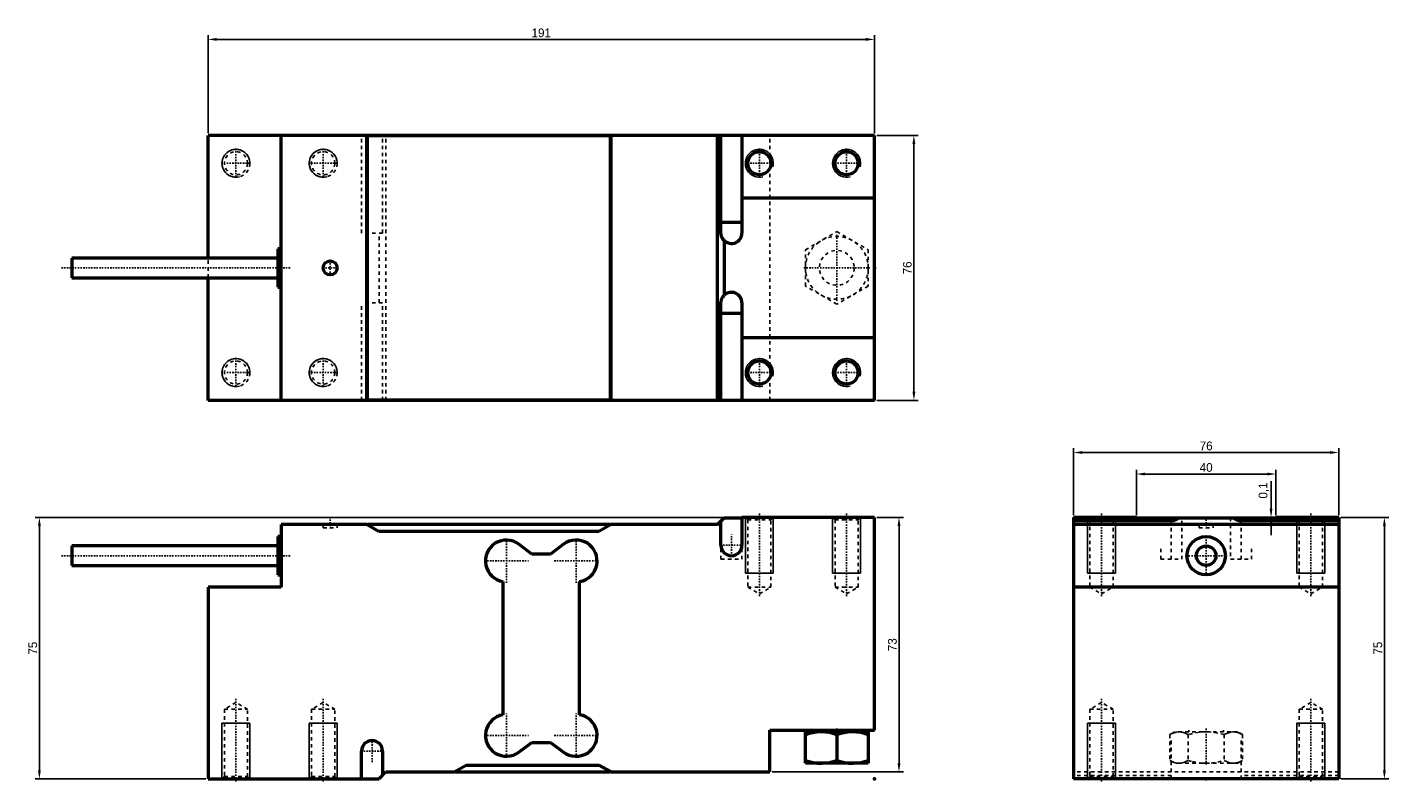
# Model space of a CAD drawing. Header units: millimetres. Extents: x 60 to 598, y -502 to 218.
# Tile 2 of 2: x 60 to 450, y 1 to 218. Entities that reach past the tile are written whole.
import ezdxf

# ---------------------------------------------------------------- set-up
doc = ezdxf.new("R2010")
doc.units = ezdxf.units.MM
doc.linetypes.add('Center', pattern=[1.5, 0.45, -0.5, 0.05, -0.5])
doc.linetypes.add('Dashed', pattern=[2, 1, -1])
for name, color, linetype, lineweight in [('2d ConnectionPoints', 7, 'Continuous', 50), ('AM_0', 7, 'Continuous', 50), ('AM_4', 3, 'Continuous', 25), ('AM_5', 3, 'Continuous', 25), ('AM_7', 7, 'Center', 25), ('AM_9', 6, 'Dashed', 25)]:
    doc.layers.add(name, color=color, linetype=linetype, lineweight=lineweight)
doc.dimstyles.new('ISO-25', dxfattribs={"dimtxt": 2.5, "dimasz": 2.5, "dimexe": 1.25, "dimexo": 0.625, "dimtad": 1, "dimtxsty": 'Standard', "dimcen": 2.5, "dimclrd": 3, "dimclre": 3, "dimclrt": 3, "dimadec": 0, "dimazin": 0, "dimtfac": 1, "dimtmove": 0, "dimatfit": 3, "dimfxl": 0, "dimarcsym": 0})

# ---------------------------------------------------------------- blocks, each defined once
blk = doc.blocks.new('A$C42A4625A')
at = {"layer": 'AM_9'}
for p, q in [((1.39, 9), (0, 8.2)), ((0, 8.2), (0, 0.8)), ((19.39, 9), (1.39, 9)), ((5.2, 8.2), (5.2, 0.8)), ((15.59, 8.2), (15.59, 0.8)), ((20.78, 8.2), (19.39, 9)), ((20.78, 8.2), (20.78, 0.8)), ((0, 0.8), (1.39, 0)), ((19.39, 0), (20.78, 0.8)), ((19.39, 0), (1.39, 0))]:
    blk.add_line(p, q, dxfattribs=at)
for points in [[(2.6, 9), (2.41, 9), (1.81, 8.92), (1.2, 8.76), (0.6, 8.51), (0, 8.2)], [(5.2, 8.2), (4.56, 8.53), (3.92, 8.78), (3.26, 8.94), (2.6, 9)], [(10.39, 9), (9.41, 8.97), (8.44, 8.88), (6.48, 8.53), (5.2, 8.2)], [(15.59, 8.2), (13.71, 8.66), (11.79, 8.94), (10.39, 9)], [(18.19, 9), (18, 9), (17.4, 8.92), (16.79, 8.76), (16.19, 8.51), (15.59, 8.2)], [(20.78, 8.2), (20.15, 8.53), (19.51, 8.78), (18.85, 8.94), (18.19, 9)], [(0, 0.8), (0.63, 0.47), (1.27, 0.22), (1.93, 0.06), (2.6, 0)], [(2.6, 0), (2.78, 0), (3.39, 0.08), (3.99, 0.24), (4.6, 0.49), (5.2, 0.8)], [(5.2, 0.8), (6.48, 0.47), (8.41, 0.12), (9.4, 0.03), (10.39, 0)], [(10.39, 0), (11.79, 0.06), (13.7, 0.34), (15.59, 0.8)], [(15.59, 0.8), (16.22, 0.47), (16.86, 0.22), (17.52, 0.06), (18.19, 0)], [(18.19, 0), (18.37, 0), (18.98, 0.08), (19.58, 0.24), (20.19, 0.49), (20.78, 0.8)]]:
    blk.add_lwpolyline(points, dxfattribs=at)
blk = doc.blocks.new('*D6')
at = {"color": 3, "lineweight": -2, "transparency": 16777216}
for p, q in [((303.29, 77.19), (310.93, 77.19)), ((309.68, 6.69), (309.68, 74.69)), ((273.29, 4.19), (310.93, 4.19))]:
    blk.add_line(p, q, dxfattribs=at)
at = {"color": 3, "transparency": 16777216}
for points in [[(309.26, 74.69), (310.09, 74.69), (309.68, 77.19)], [(309.26, 6.69), (310.09, 6.69), (309.68, 4.19)]]:
    blk.add_solid(points, dxfattribs=at)
at = {"layer": 'Defpoints', "color": 0, "transparency": 16777216}
for p in [(302.66, 77.19), (309.68, 77.19), (272.66, 4.19)]:
    blk.add_point(p, dxfattribs=at)
at = {"color": 3, "transparency": 16777216, "insert": (307.8, 40.69), "char_height": 2.5, "attachment_point": 5, "rotation": 90}
blk.add_mtext('73', dxfattribs=at)
blk = doc.blocks.new('*D8')
at = {"color": 3, "lineweight": -2, "transparency": 16777216}
for p, q in [((416.31, 79.69), (416.31, 87.61)), ((417.07, 77.19), (415.06, 77.19)), ((417.07, 77.09), (415.06, 77.09)), ((416.31, 77.09), (416.31, 77.19)), ((416.31, 74.59), (416.31, 72.09))]:
    blk.add_line(p, q, dxfattribs=at)
at = {"color": 3, "transparency": 16777216}
for points in [[(415.89, 79.69), (416.72, 79.69), (416.31, 77.19)], [(415.89, 74.59), (416.72, 74.59), (416.31, 77.09)]]:
    blk.add_solid(points, dxfattribs=at)
at = {"layer": 'Defpoints', "color": 0, "transparency": 16777216}
for p in [(416.31, 77.19), (417.7, 77.19), (417.7, 77.09)]:
    blk.add_point(p, dxfattribs=at)
at = {"color": 3, "transparency": 16777216, "insert": (414.22, 84.9), "char_height": 2.5, "attachment_point": 5, "rotation": 90}
blk.add_mtext('0,1', dxfattribs=at)
blk = doc.blocks.new('*D9')
at = {"color": 3, "lineweight": -2, "transparency": 16777216}
for p, q in [((273.04, 77.19), (62.08, 77.19)), ((63.33, 4.69), (63.33, 74.69)), ((111.04, 2.19), (62.08, 2.19))]:
    blk.add_line(p, q, dxfattribs=at)
at = {"color": 3, "transparency": 16777216}
for points in [[(62.91, 74.69), (63.74, 74.69), (63.33, 77.19)], [(62.91, 4.69), (63.74, 4.69), (63.33, 2.19)]]:
    blk.add_solid(points, dxfattribs=at)
at = {"layer": 'Defpoints', "color": 0, "transparency": 16777216}
for p in [(63.33, 77.19), (273.66, 77.19), (111.66, 2.19)]:
    blk.add_point(p, dxfattribs=at)
at = {"color": 3, "transparency": 16777216, "insert": (61.45, 39.69), "char_height": 2.5, "attachment_point": 5, "rotation": 90}
blk.add_mtext('75', dxfattribs=at)
blk = doc.blocks.new('*D10')
at = {"color": 3, "lineweight": -2, "transparency": 16777216}
for p, q in [((436.32, 77.19), (450.03, 77.19)), ((448.78, 4.69), (448.78, 74.69)), ((436.32, 2.19), (450.03, 2.19))]:
    blk.add_line(p, q, dxfattribs=at)
at = {"color": 3, "transparency": 16777216}
for points in [[(448.37, 74.69), (449.2, 74.69), (448.78, 77.19)], [(448.37, 4.69), (449.2, 4.69), (448.78, 2.19)]]:
    blk.add_solid(points, dxfattribs=at)
at = {"layer": 'Defpoints', "color": 0, "transparency": 16777216}
for p in [(435.7, 77.19), (448.78, 77.19), (435.7, 2.19)]:
    blk.add_point(p, dxfattribs=at)
at = {"color": 3, "transparency": 16777216, "insert": (446.91, 39.69), "char_height": 2.5, "attachment_point": 5, "rotation": 90}
blk.add_mtext('75', dxfattribs=at)
blk = doc.blocks.new('*D11')
at = {"color": 3, "lineweight": -2, "transparency": 16777216}
for p, q in [((377.7, 77.82), (377.7, 90.87)), ((417.7, 77.82), (417.7, 90.87)), ((380.2, 89.62), (415.2, 89.62))]:
    blk.add_line(p, q, dxfattribs=at)
at = {"color": 3, "transparency": 16777216}
for points in [[(380.2, 90.03), (380.2, 89.2), (377.7, 89.62)], [(415.2, 90.03), (415.2, 89.2), (417.7, 89.62)]]:
    blk.add_solid(points, dxfattribs=at)
at = {"layer": 'Defpoints', "color": 0, "transparency": 16777216}
for p in [(417.7, 89.62), (377.7, 77.19), (417.7, 77.19)]:
    blk.add_point(p, dxfattribs=at)
at = {"color": 3, "transparency": 16777216, "insert": (397.7, 91.49), "char_height": 2.5, "attachment_point": 5}
blk.add_mtext('40', dxfattribs=at)
blk = doc.blocks.new('*D12')
at = {"color": 3, "lineweight": -2, "transparency": 16777216}
for p, q in [((359.7, 77.82), (359.7, 97.04)), ((362.2, 95.79), (433.2, 95.79)), ((435.7, 77.82), (435.7, 97.04))]:
    blk.add_line(p, q, dxfattribs=at)
at = {"color": 3, "transparency": 16777216}
for points in [[(362.2, 96.21), (362.2, 95.38), (359.7, 95.79)], [(433.2, 96.21), (433.2, 95.38), (435.7, 95.79)]]:
    blk.add_solid(points, dxfattribs=at)
at = {"layer": 'Defpoints', "color": 0, "transparency": 16777216}
for p in [(435.7, 95.79), (359.7, 77.19), (435.7, 77.19)]:
    blk.add_point(p, dxfattribs=at)
at = {"color": 3, "transparency": 16777216, "insert": (397.7, 97.67), "char_height": 2.5, "attachment_point": 5}
blk.add_mtext('76', dxfattribs=at)
blk = doc.blocks.new('*D13')
at = {"color": 3, "lineweight": -2, "transparency": 16777216}
for p, q in [((303.29, 186.72), (315.2, 186.72)), ((313.95, 113.22), (313.95, 184.22)), ((303.29, 110.72), (315.2, 110.72))]:
    blk.add_line(p, q, dxfattribs=at)
at = {"color": 3, "transparency": 16777216}
for points in [[(313.53, 184.22), (314.37, 184.22), (313.95, 186.72)], [(313.53, 113.22), (314.37, 113.22), (313.95, 110.72)]]:
    blk.add_solid(points, dxfattribs=at)
at = {"layer": 'Defpoints', "color": 0, "transparency": 16777216}
for p in [(302.66, 186.72), (313.95, 186.72), (302.66, 110.72)]:
    blk.add_point(p, dxfattribs=at)
at = {"color": 3, "transparency": 16777216, "insert": (312.08, 148.72), "char_height": 2.5, "attachment_point": 5, "rotation": 90}
blk.add_mtext('76', dxfattribs=at)
blk = doc.blocks.new('*D14')
at = {"color": 3, "lineweight": -2, "transparency": 16777216}
for p, q in [((111.66, 187.35), (111.66, 215.49)), ((302.66, 187.35), (302.66, 215.49)), ((114.16, 214.24), (300.16, 214.24))]:
    blk.add_line(p, q, dxfattribs=at)
at = {"color": 3, "transparency": 16777216}
for points in [[(114.16, 214.66), (114.16, 213.82), (111.66, 214.24)], [(300.16, 214.66), (300.16, 213.82), (302.66, 214.24)]]:
    blk.add_solid(points, dxfattribs=at)
at = {"layer": 'Defpoints', "color": 0, "transparency": 16777216}
for p in [(302.66, 214.24), (111.66, 186.72), (302.66, 186.72)]:
    blk.add_point(p, dxfattribs=at)
at = {"color": 3, "transparency": 16777216, "insert": (207.16, 216.11), "char_height": 2.5, "attachment_point": 5}
blk.add_mtext('191', dxfattribs=at)

msp = doc.modelspace()

# ---------------------------------------------------------------- linework, layer by layer
at = {"layer": '2d ConnectionPoints'}
for p in [(302.661, 148.721), (302.661, 2.191), (397.698, 2.191)]:
    msp.add_point(p, dxfattribs=at)
at = {"layer": 'AM_0'}
for p, q in [((302.661, 186.721), (111.661, 186.721)), ((111.661, 151.521), (111.661, 186.721)), ((132.661, 110.721), (132.661, 186.721)), ((157.161, 110.721), (157.161, 186.721)), ((226.961, 186.621), (157.361, 186.621)), ((157.361, 110.821), (157.361, 186.621)), ((160.625, 186.621), (160.625, 186.721)), ((223.697, 186.621), (223.697, 186.721)), ((226.961, 110.821), (226.961, 186.621)), ((227.161, 110.721), (227.161, 186.721)), ((257.661, 110.721), (257.661, 186.721)), ((258.661, 158.721), (258.661, 186.721)), ((264.661, 186.721), (264.661, 158.721)), ((302.661, 110.721), (302.661, 186.721)), ((302.661, 168.721), (264.661, 168.721)), ((264.661, 161.721), (258.661, 161.721)), ((259.561, 156.578), (259.561, 140.863)), ((131.661, 154.221), (131.661, 143.221)), ((132.661, 154.221), (131.661, 154.221)), ((72.661, 151.521), (72.661, 145.921)), ((131.661, 151.521), (72.661, 151.521)), ((72.661, 145.921), (131.661, 145.921)), ((111.661, 110.721), (111.661, 145.921)), ((131.661, 143.221), (132.661, 143.221)), ((258.661, 110.721), (258.661, 138.721)), ((264.661, 138.721), (264.661, 110.721)), ((258.661, 135.721), (264.661, 135.721)), ((264.661, 128.721), (302.661, 128.721)), ((302.661, 110.721), (111.661, 110.721)), ((226.961, 110.821), (157.361, 110.821)), ((160.625, 110.721), (160.625, 110.821)), ((223.697, 110.721), (223.697, 110.821)), ((132.661, 75.191), (132.661, 57.191)), ((157.161, 75.191), (132.661, 75.191)), ((160.625, 73.191), (157.161, 75.191)), ((226.961, 75.191), (157.361, 75.191)), ((157.361, 75.191), (157.361, 75.075)), ((227.161, 75.191), (223.697, 73.191)), ((226.961, 75.075), (226.961, 75.191)), ((257.661, 75.191), (227.161, 75.191)), ((257.661, 75.191), (259.561, 77.091)), ((258.661, 69.191), (258.661, 76.191)), ((259.561, 77.091), (264.661, 77.091)), ((302.661, 77.191), (264.661, 77.191)), ((264.661, 77.191), (264.661, 69.191)), ((302.661, 16.191), (302.661, 77.191)), ((377.698, 77.191), (359.698, 77.191)), ((359.698, 77.191), (359.698, 2.191)), ((387.698, 76.191), (359.698, 76.191)), ((435.698, 75.191), (359.698, 75.191)), ((377.698, 77.091), (377.698, 77.191)), ((377.698, 77.091), (417.698, 77.091)), ((435.698, 76.191), (407.698, 76.191)), ((435.698, 77.191), (417.698, 77.191)), ((417.698, 77.191), (417.698, 77.091)), ((435.698, 77.191), (435.698, 2.191)), ((132.661, 71.691), (131.661, 71.691)), ((131.661, 71.691), (131.661, 60.691)), ((223.697, 73.191), (160.625, 73.191)), ((131.661, 68.991), (72.661, 68.991)), ((72.661, 68.991), (72.661, 63.391)), ((204.495, 66.691), (200.761, 69.491)), ((209.828, 66.691), (204.495, 66.691)), ((213.561, 69.491), (209.828, 66.691)), ((72.661, 63.391), (131.661, 63.391)), ((131.661, 60.691), (132.661, 60.691)), ((196.161, 58.775), (196.161, 20.607)), ((218.161, 20.607), (218.161, 58.775)), ((132.661, 57.191), (111.661, 57.191)), ((111.661, 57.191), (111.661, 2.191)), ((435.698, 57.191), (359.698, 57.191)), ((272.661, 4.191), (272.661, 16.191)), ((272.661, 16.191), (302.661, 16.191)), ((300.861, 15.691), (282.861, 15.691)), ((282.861, 6.691), (282.861, 15.691)), ((286.861, 16.191), (286.861, 15.691)), ((296.861, 15.691), (296.861, 16.191)), ((300.861, 15.691), (300.861, 6.691)), ((200.761, 9.891), (204.495, 12.691)), ((204.495, 12.691), (209.828, 12.691)), ((209.828, 12.691), (213.561, 9.891)), ((291.861, 14.887), (291.861, 7.495)), ((155.661, 2.191), (155.661, 10.191)), ((161.661, 10.191), (161.661, 3.191)), ((160.661, 2.191), (162.661, 4.191)), ((162.661, 4.191), (182.161, 4.191)), ((182.161, 4.191), (185.625, 6.191)), ((182.361, 4.306), (182.361, 4.191)), ((182.361, 4.191), (226.961, 4.191)), ((185.625, 6.191), (223.697, 6.191)), ((223.697, 6.191), (227.161, 4.191)), ((226.961, 4.191), (226.961, 4.306)), ((227.161, 4.191), (272.661, 4.191)), ((300.861, 6.691), (282.861, 6.691)), ((111.661, 2.191), (160.661, 2.191)), ((435.698, 2.191), (359.698, 2.191))]:
    msp.add_line(p, q, dxfattribs=at)
for points in [[(259.561, 156.578), (259.383, 156.769), (259.221, 156.975), (259.078, 157.195), (258.955, 157.426), (258.853, 157.666), (258.771, 157.915), (258.712, 158.17), (258.675, 158.429), (258.661, 158.691), (258.661, 158.721)], [(258.661, 138.721), (258.673, 138.982), (258.707, 139.241), (258.764, 139.497), (258.842, 139.747), (258.942, 139.988), (259.063, 140.221), (259.204, 140.441), (259.363, 140.649), (259.54, 140.842), (259.561, 140.863)], [(389.84, 77.091), (389.649, 76.912), (389.443, 76.751), (389.224, 76.608), (388.993, 76.485), (388.752, 76.382), (388.503, 76.301), (388.248, 76.242), (387.989, 76.205), (387.728, 76.191), (387.698, 76.191)], [(407.698, 76.191), (407.437, 76.202), (407.177, 76.236), (406.922, 76.293), (406.672, 76.372), (406.43, 76.472), (406.198, 76.593), (405.977, 76.733), (405.77, 76.893), (405.577, 77.07), (405.556, 77.091)], [(287.361, 15.691), (287.041, 15.686), (285.994, 15.611), (284.948, 15.447), (283.9, 15.201), (282.861, 14.887)], [(291.861, 14.887), (290.768, 15.216), (289.657, 15.47), (288.517, 15.634), (287.361, 15.691)], [(296.361, 15.691), (296.041, 15.686), (294.994, 15.611), (293.948, 15.447), (292.9, 15.201), (291.861, 14.887)], [(300.861, 14.887), (299.768, 15.216), (298.657, 15.47), (297.517, 15.634), (296.361, 15.691)], [(282.861, 7.495), (283.954, 7.166), (285.066, 6.911), (286.206, 6.748), (287.361, 6.691)], [(287.361, 6.691), (287.681, 6.695), (288.729, 6.77), (289.775, 6.934), (290.823, 7.18), (291.861, 7.495)], [(291.861, 7.495), (292.954, 7.166), (294.066, 6.911), (295.206, 6.748), (296.361, 6.691)], [(296.361, 6.691), (296.681, 6.695), (297.729, 6.77), (298.775, 6.934), (299.823, 7.18), (300.861, 7.495)]]:
    msp.add_lwpolyline(points, dxfattribs=at)
for centre, radius in [((269.661, 178.721), 3.323), ((294.661, 178.721), 3.323), ((146.661, 148.721), 2), ((269.661, 118.721), 3.323), ((294.661, 118.721), 3.323), ((397.698, 66.191), 5.5), ((397.698, 66.191), 2.8)]:
    msp.add_circle(centre, radius, dxfattribs=at)
for centre, radius, start, end in [((261.661, 158.721), 3, 225.573, 0), ((261.661, 138.721), 3, 0, 134.427), ((197.161, 64.691), 6, 53.1301, 260.40593), ((217.161, 64.691), 6, 279.59407, 126.8699), ((261.661, 69.191), 3, 180, 0), ((197.161, 14.691), 6, 99.59407, 306.8699), ((217.161, 14.691), 6, 233.1301, 80.40593), ((158.661, 10.191), 3, 0, 180)]:
    msp.add_arc(centre, radius, start, end, dxfattribs=at)
at = {"layer": 'AM_4'}
for p, q in [((387.698, 76.191), (387.698, 77.091)), ((407.698, 76.191), (407.698, 77.091))]:
    msp.add_line(p, q, dxfattribs=at)
at = {"layer": 'AM_5'}
for p, q in [((265.661, 77.191), (265.661, 61.191)), ((273.661, 77.191), (273.661, 61.191)), ((290.661, 77.191), (290.661, 61.191)), ((298.661, 77.191), (298.661, 61.191)), ((363.698, 77.191), (363.698, 61.191)), ((371.698, 77.191), (371.698, 61.191)), ((423.698, 77.191), (423.698, 61.191)), ((431.698, 77.191), (431.698, 61.191)), ((265.661, 61.191), (273.661, 61.191)), ((290.661, 61.191), (298.661, 61.191)), ((363.698, 61.191), (371.698, 61.191)), ((423.698, 61.191), (431.698, 61.191)), ((115.661, 2.191), (115.661, 18.191)), ((115.661, 18.191), (123.661, 18.191)), ((123.661, 2.191), (123.661, 18.191)), ((140.661, 2.191), (140.661, 18.191)), ((140.661, 18.191), (148.661, 18.191)), ((148.661, 2.191), (148.661, 18.191)), ((363.698, 2.191), (363.698, 18.191)), ((363.698, 18.191), (371.698, 18.191)), ((371.698, 2.191), (371.698, 18.191)), ((423.698, 2.191), (423.698, 18.191)), ((423.698, 18.191), (431.698, 18.191)), ((431.698, 2.191), (431.698, 18.191))]:
    msp.add_line(p, q, dxfattribs=at)
for centre in [(119.661, 178.721), (144.661, 178.721), (269.661, 178.721), (294.661, 178.721), (119.661, 118.721), (144.661, 118.721), (269.661, 118.721), (294.661, 118.721)]:
    msp.add_arc(centre, 4, 345, 285, dxfattribs=at)
at = {"layer": 'AM_7'}
for p, q in [((119.661, 182.921), (119.661, 174.521)), ((144.661, 182.921), (144.661, 174.521)), ((269.661, 182.921), (269.661, 174.521)), ((294.661, 182.921), (294.661, 174.521)), ((115.461, 178.721), (123.861, 178.721)), ((140.461, 178.721), (148.861, 178.721)), ((265.461, 178.721), (273.861, 178.721)), ((290.461, 178.721), (298.861, 178.721)), ((291.861, 158.171), (291.861, 139.271)), ((69.661, 148.721), (135.661, 148.721)), ((144.561, 148.721), (148.761, 148.721)), ((146.661, 150.821), (146.661, 146.621)), ((282.411, 148.721), (301.311, 148.721)), ((119.661, 122.921), (119.661, 114.521)), ((144.661, 122.921), (144.661, 114.521)), ((269.661, 122.921), (269.661, 114.521)), ((294.661, 122.921), (294.661, 114.521)), ((115.461, 118.721), (123.861, 118.721)), ((140.461, 118.721), (148.861, 118.721)), ((265.461, 118.721), (273.861, 118.721)), ((290.461, 118.721), (298.861, 118.721)), ((269.661, 78.287), (269.661, 54.176)), ((294.661, 78.287), (294.661, 54.176)), ((367.698, 78.287), (367.698, 54.176)), ((427.698, 78.287), (427.698, 54.176)), ((146.661, 77.341), (146.661, 74.041)), ((397.698, 77.341), (397.698, 74.041)), ((197.161, 58.391), (197.161, 70.991)), ((217.161, 58.391), (217.161, 70.991)), ((261.661, 66.041), (261.661, 72.341)), ((397.698, 60.416), (397.698, 71.966)), ((258.511, 69.191), (264.811, 69.191)), ((69.661, 66.191), (135.661, 66.191)), ((190.861, 64.691), (203.461, 64.691)), ((210.861, 64.691), (223.461, 64.691)), ((391.923, 66.191), (403.473, 66.191)), ((119.661, 25.206), (119.661, 1.095)), ((144.661, 25.206), (144.661, 1.095)), ((367.698, 25.206), (367.698, 1.095)), ((427.698, 25.206), (427.698, 1.095)), ((197.161, 8.391), (197.161, 20.991)), ((217.161, 8.391), (217.161, 20.991)), ((291.861, 16.666), (291.861, 6.216)), ((397.698, 16.666), (397.698, 6.216)), ((158.661, 7.041), (158.661, 13.341)), ((190.861, 14.691), (203.461, 14.691)), ((210.861, 14.691), (223.461, 14.691)), ((155.511, 10.191), (161.811, 10.191))]:
    msp.add_line(p, q, dxfattribs=at)
at = {"layer": 'AM_9'}
for p, q in [((155.661, 158.721), (155.661, 186.721)), ((161.661, 158.721), (161.661, 186.721)), ((162.661, 110.721), (162.661, 186.721)), ((185.625, 186.621), (185.625, 186.721)), ((272.661, 110.721), (272.661, 186.721)), ((161.661, 158.721), (155.661, 158.721)), ((160.661, 138.721), (160.661, 158.721)), ((282.861, 153.917), (291.861, 159.113)), ((291.861, 159.113), (300.861, 153.917)), ((282.861, 143.524), (282.861, 153.917)), ((300.861, 153.917), (300.861, 143.524)), ((111.661, 145.921), (111.661, 151.521)), ((291.861, 138.328), (282.861, 143.524)), ((300.861, 143.524), (291.861, 138.328)), ((161.661, 138.721), (155.661, 138.721)), ((155.661, 110.721), (155.661, 138.721)), ((161.661, 110.721), (161.661, 138.721)), ((185.625, 110.721), (185.625, 110.821)), ((144.661, 75.191), (144.661, 74.191)), ((144.661, 74.191), (148.661, 74.191)), ((148.661, 74.191), (148.661, 75.191)), ((264.661, 77.091), (302.661, 77.091)), ((265.661, 77.191), (266.338, 76.514)), ((266.338, 76.514), (266.338, 57.191)), ((266.338, 76.514), (272.985, 76.514)), ((272.985, 76.514), (273.661, 77.191)), ((272.985, 57.191), (272.985, 76.514)), ((290.661, 77.191), (291.338, 76.514)), ((291.338, 76.514), (291.338, 57.191)), ((291.338, 76.514), (297.985, 76.514)), ((297.985, 76.514), (298.661, 77.191)), ((297.985, 57.191), (297.985, 76.514)), ((359.798, 75.191), (359.798, 73.191)), ((435.598, 75.075), (359.798, 75.075)), ((363.698, 77.191), (364.374, 76.514)), ((364.374, 76.514), (364.374, 57.191)), ((364.374, 76.514), (371.021, 76.514)), ((371.021, 76.514), (371.698, 77.191)), ((371.021, 57.191), (371.021, 76.514)), ((387.698, 76.191), (387.698, 65.191)), ((390.698, 65.191), (390.698, 77.091)), ((395.698, 75.191), (395.698, 74.191)), ((395.698, 74.191), (399.698, 74.191)), ((399.698, 74.191), (399.698, 75.191)), ((404.698, 77.091), (404.698, 65.191)), ((407.698, 76.191), (407.698, 65.191)), ((423.698, 77.191), (424.374, 76.514)), ((424.374, 76.514), (424.374, 57.191)), ((424.374, 76.514), (431.021, 76.514)), ((431.021, 76.514), (431.698, 77.191)), ((431.021, 57.191), (431.021, 76.514)), ((435.598, 75.191), (435.598, 73.191)), ((359.798, 73.191), (359.698, 73.191)), ((435.698, 73.191), (435.598, 73.191)), ((258.661, 65.191), (258.661, 69.191)), ((264.661, 65.191), (264.661, 69.191)), ((384.698, 65.191), (384.698, 69.191)), ((410.698, 65.191), (410.698, 69.191)), ((258.661, 65.191), (264.661, 65.191)), ((384.698, 65.191), (390.698, 65.191)), ((404.698, 65.191), (410.698, 65.191)), ((266.338, 57.191), (269.661, 55.272)), ((266.338, 57.191), (272.985, 57.191)), ((269.661, 55.272), (272.985, 57.191)), ((291.338, 57.191), (294.661, 55.272)), ((291.338, 57.191), (297.985, 57.191)), ((294.661, 55.272), (297.985, 57.191)), ((364.374, 57.191), (367.698, 55.272)), ((367.698, 55.272), (371.021, 57.191)), ((424.374, 57.191), (427.698, 55.272)), ((427.698, 55.272), (431.021, 57.191)), ((119.661, 24.11), (116.338, 22.191)), ((122.985, 22.191), (119.661, 24.11)), ((144.661, 24.11), (141.338, 22.191)), ((147.985, 22.191), (144.661, 24.11)), ((367.698, 24.11), (364.374, 22.191)), ((371.021, 22.191), (367.698, 24.11)), ((427.698, 24.11), (424.374, 22.191)), ((431.021, 22.191), (427.698, 24.11)), ((116.338, 22.191), (116.338, 2.867)), ((116.338, 22.191), (122.985, 22.191)), ((122.985, 2.867), (122.985, 22.191)), ((141.338, 22.191), (141.338, 2.867)), ((141.338, 22.191), (147.985, 22.191)), ((147.985, 2.867), (147.985, 22.191)), ((364.374, 22.191), (371.021, 22.191)), ((364.374, 22.191), (364.374, 2.867)), ((371.021, 2.867), (371.021, 22.191)), ((424.374, 22.191), (424.374, 2.867)), ((424.374, 22.191), (431.021, 22.191)), ((431.021, 2.867), (431.021, 22.191)), ((392.698, 16.191), (392.698, 15.691)), ((402.698, 15.691), (402.698, 16.191)), ((387.698, 13.191), (387.698, 2.191)), ((392.502, 14.887), (392.502, 7.495)), ((402.894, 14.887), (402.894, 7.495)), ((407.698, 13.191), (407.698, 2.191)), ((359.798, 6.191), (359.698, 6.191)), ((435.698, 4.191), (359.698, 4.191)), ((359.798, 6.191), (359.798, 4.191)), ((435.698, 6.191), (435.598, 6.191)), ((435.598, 6.191), (435.598, 4.191)), ((116.338, 2.867), (115.661, 2.191)), ((116.338, 2.867), (122.985, 2.867)), ((123.661, 2.191), (122.985, 2.867)), ((141.338, 2.867), (140.661, 2.191)), ((141.338, 2.867), (147.985, 2.867)), ((148.661, 2.191), (147.985, 2.867)), ((387.698, 3.191), (359.698, 3.191)), ((364.374, 2.867), (363.698, 2.191)), ((364.374, 2.867), (371.021, 2.867)), ((371.698, 2.191), (371.021, 2.867)), ((435.698, 3.191), (407.698, 3.191)), ((424.374, 2.867), (423.698, 2.191)), ((424.374, 2.867), (431.021, 2.867)), ((431.698, 2.191), (431.021, 2.867))]:
    msp.add_line(p, q, dxfattribs=at)
for centre, radius in [((119.661, 178.721), 4), ((119.661, 178.721), 3.324), ((144.661, 178.721), 4), ((144.661, 178.721), 3.324), ((291.861, 148.721), 9), ((291.861, 148.721), 5), ((119.661, 118.721), 4), ((119.661, 118.721), 3.324), ((144.661, 118.721), 4), ((144.661, 118.721), 3.324)]:
    msp.add_circle(centre, radius, dxfattribs=at)

# ---------------------------------------------------------------- block references
msp.add_blockref('A$C42A4625A', (387.306, 6.691))

# ---------------------------------------------------------------- dimensions: what is measured, and where the dimension line sits
for base, p1, p2, picture, middle in [((302.661, 214.24), (111.661, 186.721), (302.661, 186.721), '*D14', (207.161, 216.115)), ((435.698, 95.794), (359.698, 77.191), (435.698, 77.191), '*D12', (397.698, 97.669)), ((417.698, 89.618), (377.698, 77.191), (417.698, 77.191), '*D11', (397.698, 91.493))]:
    dim = msp.add_linear_dim(base=base, p1=p1, p2=p2, dimstyle='ISO-25')
    dim.commit()
    dim.dimension.update_dxf_attribs({"geometry": picture, "text_midpoint": middle})
for base, p1, p2, picture, middle in [((313.951, 186.721), (302.661, 110.721), (302.661, 186.721), '*D13', (312.076, 148.721)), ((416.305, 77.191), (417.698, 77.091), (417.698, 77.191), '*D8', (414.222, 84.899)), ((63.327, 77.191), (111.661, 2.191), (273.661, 77.191), '*D9', (61.452, 39.691)), ((309.676, 77.191), (272.661, 4.191), (302.661, 77.191), '*D6', (307.801, 40.691)), ((448.784, 77.191), (435.698, 2.191), (435.698, 77.191), '*D10', (446.909, 39.691))]:
    dim = msp.add_linear_dim(base=base, p1=p1, p2=p2, angle=90, dimstyle='ISO-25')
    dim.commit()
    dim.dimension.update_dxf_attribs({"geometry": picture, "text_midpoint": middle})

doc.saveas('drawing.dxf')
